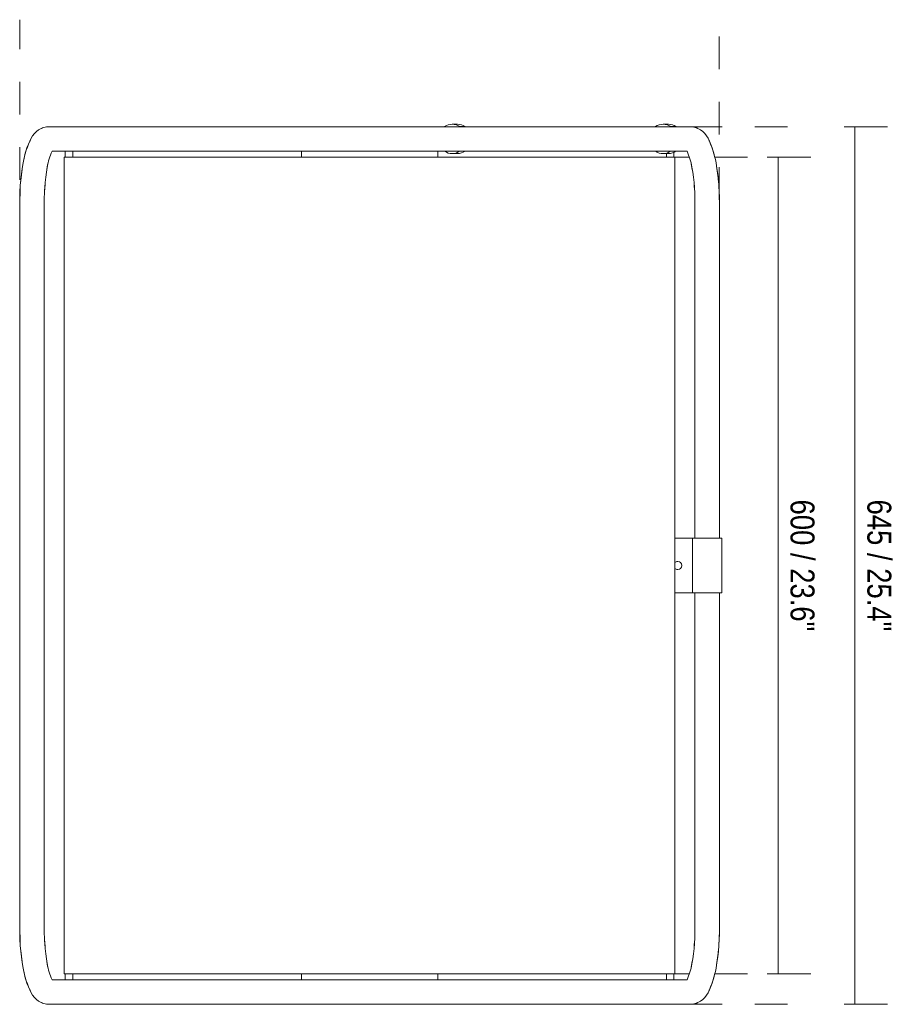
# Model space of a CAD drawing. Header units: millimetres. Extents: x -7007 to -3362, y -144 to 6993.
# Tile 2 of 2: x -6051 to -5409, y 6269 to 6993. Entities that reach past the tile are written whole.
import ezdxf

# ---------------------------------------------------------------- set-up
doc = ezdxf.new("R2010")
doc.units = ezdxf.units.MM
doc.linetypes.add('Dash', pattern=[48, 24, -24])
doc.layers.add('A-ANNO-DIMS', color=7, linetype='Dash', lineweight=9, true_color=0xd2d2d2)
doc.layers.add('A-ANNO-DIMS-8', color=7, linetype='Continuous', lineweight=9)
doc.layers.add('E-LITE-EQPM', color=7, linetype='Continuous', lineweight=20)
doc.styles.add('Arial Narrow', font='ARIALN.TTF', dxfattribs={"height": 17.6})
doc.dimstyles.new('FARO_-_2_2mm_Arial_Narrow_mm_Inch_Right', dxfattribs={"dimscale": 304.8, "dimtxt": 18.012385, "dimasz": 0, "dimexe": 0.07874, "dimexo": 0.0625, "dimgap": 0.013123, "dimtad": 1, "dimdec": 0, "dimzin": 0, "dimdsep": 46, "dimtxsty": 'Arial Narrow', "dimblk1": 'NONE', "dimblk2": 'NONE', "dimsah": 1, "dimcen": 0.09, "dimadec": 0, "dimazin": 0, "dimtfac": 1, "dimtdec": 4, "dimtix": 1, "dimtmove": 0, "dimatfit": 3, "dimfxl": 0.026247, "dimfxlon": 1, "dimtvp": 1, "dimtolj": 1, "dimtzin": 0, "dimarcsym": 2})

# ---------------------------------------------------------------- blocks, each defined once
blk = doc.blocks.new('71242 - 71242 CADAQUES Beige floor lamp-457107-Planta_PDF')
at = {"layer": 'E-LITE-EQPM'}
for p, q in [((-262.19, 257.01), (-266.5, 257.01)), ((-20, 257.03), (-20, 258.71)), ((-20, 258.71), (20, 258.71)), ((20, 258.71), (20, 257.03)), ((266.5, 257.01), (262.19, 257.01)), ((-20, 237.31), (-20, 238.95)), ((20, 238.95), (20, 237.31)), ((-322.5, 235.85), (-322.31, 236.82)), ((-322.5, 235.85), (-322.5, 235.15)), ((-295.28, 236.26), (-290.78, 237.11)), ((-279.57, 238.46), (-275.8, 238.72)), ((-20, 237.31), (20, 237.31)), ((-20, 235.31), (-20, 237.31)), ((-20, 224.34), (-20, 235.31)), ((20, 237.31), (20, 235.31)), ((20, 235.31), (20, 224.34)), ((279.58, 238.46), (275.8, 238.72)), ((295.28, 236.26), (290.78, 237.11)), ((322.5, 235.85), (322.31, 236.82)), ((322.5, 235.15), (322.5, 235.85)), ((-322.58, 225.13), (-322.58, 221.25)), ((-304.42, 225.13), (-304.42, 221.25)), ((300, 224.34), (-300, 224.34)), ((-300, 224.21), (-300, 224.34)), ((300, 224.34), (300, 224.21)), ((-324.26, 219.55), (-324.26, 215.67)), ((-300, 223.58), (-303.64, 223.58)), ((-302.75, 218.08), (-300, 218.08)), ((-302.74, 215.67), (-302.74, 219.55)), ((304.5, 223.58), (300, 223.58)), ((300, 218.08), (304.5, 218.08)), ((-322.58, 70.15), (-322.58, 66.27)), ((-304.42, 70.15), (-304.42, 66.27)), ((-324.26, 64.57), (-324.26, 60.69)), ((-302.74, 60.69), (-302.74, 64.57)), ((-300, 50.1), (-304.5, 50.1)), ((-300, 50.1), (-304.41, 50.1)), ((304.5, 50.1), (300, 50.1)), ((304.41, 50.1), (300, 50.1)), ((-304.5, -50.1), (-300, -50.1)), ((-300, -50.1), (-304.41, -50.1)), ((300, -50.1), (304.5, -50.1)), ((304.41, -50.1), (300, -50.1)), ((-300, -218.08), (-304.5, -218.08)), ((-304.5, -223.58), (-300, -223.58)), ((304.5, -218.08), (300, -218.08)), ((300, -223.58), (304.5, -223.58)), ((-322.5, -235.15), (-322.5, -235.85)), ((-322.5, -235.85), (-322.31, -236.82)), ((-295.28, -236.26), (-290.78, -237.11)), ((-279.58, -238.46), (-275.8, -238.72)), ((279.57, -238.46), (275.8, -238.72)), ((295.28, -236.26), (290.78, -237.11)), ((322.5, -235.85), (322.31, -236.82)), ((322.5, -235.85), (322.5, -235.15)), ((-266.5, -257.01), (-262.19, -257.01)), ((262.19, -257.01), (266.5, -257.01))]:
    blk.add_line(p, q, dxfattribs=at)
at = {"layer": 'E-LITE-EQPM', "flags": 128}
for points in [[(-312.72, 249.19), (-311.94, 249.65), (-306.89, 251.7), (-300.75, 253.47), (-298.87, 253.85)], [(-294.14, 254.81), (-293.44, 254.95), (-285.03, 256.08), (-281.33, 256.36)], [(-277.41, 256.66), (-275.76, 256.78), (-266.5, 257.01)], [(277.41, 256.66), (275.76, 256.78), (266.5, 257.01)], [(294.14, 254.81), (293.44, 254.95), (285.03, 256.08), (281.37, 256.36)], [(312.72, 249.19), (311.94, 249.65), (306.89, 251.7), (300.75, 253.47), (298.87, 253.85)], [(-321.83, 239.34), (-321.62, 240.4), (-321.22, 241.06)], [(321.83, 239.34), (321.62, 240.4), (321.23, 241.06)], [(-321.83, -239.34), (-321.62, -240.4), (-321.23, -241.06)], [(321.83, -239.34), (321.62, -240.4), (321.22, -241.06)], [(-312.72, -249.19), (-311.94, -249.65), (-306.89, -251.7), (-300.75, -253.47), (-298.87, -253.85)], [(312.72, -249.19), (311.94, -249.65), (306.89, -251.7), (300.75, -253.47), (298.87, -253.85)], [(-294.14, -254.81), (-293.44, -254.95), (-285.03, -256.08), (-281.33, -256.36)], [(-277.41, -256.66), (-275.76, -256.78), (-266.5, -257.01)], [(277.41, -256.66), (275.76, -256.78), (266.5, -257.01)], [(294.14, -254.81), (293.44, -254.95), (285.03, -256.08), (281.37, -256.36)]]:
    blk.add_lwpolyline(points, dxfattribs=at)
at = {"layer": 'E-LITE-EQPM'}
for start, end in [(0, 180), (180, 224.31985), (315.68015, 360)]:
    blk.add_arc((0, 226.43), 3, start, end, dxfattribs=at)
for centre, major_axis, start_param, end_param in [((-313.5, 219.55), (10.76, 0), 2.574946, 3.141593), ((-313.5, 219.55), (10.76, 0), 0, 0.566646), ((-313.5, 215.67), (10.76, 0), 2.574946, 3.710332), ((-305.22, 220.7), (0.983, 0), 0.617067, 0.637334), ((-313.5, 215.67), (10.76, 0), 5.714446, 6.849832), ((-313.5, 60.69), (10.76, 0), 2.574946, 3.703852), ((-313.5, 64.57), (-10.76, 0), 5.716539, 6.283185), ((-313.5, 64.57), (10.76, 0), 0, 0.566646), ((-313.5, 60.69), (10.76, 0), 5.720926, 6.849832)]:
    blk.add_ellipse(centre, major_axis=major_axis, ratio=0.965926, start_param=start_param, end_param=end_param, dxfattribs=at)
blk = doc.blocks.new('DIMBLOCK6-Planta_PDF')
at = {"layer": 'A-ANNO-DIMS-8', "color": 251, "true_color": 0x5b5b5b, "transparency": 16777216}
for p, q in [((-5445.65, 6914.21), (-5413.65, 6914.21)), ((-5437.65, 6914.21), (-5445.65, 6914.21)), ((-5437.65, 6914.21), (-5437.65, 6269.21)), ((-5445.65, 6269.21), (-5413.65, 6269.21)), ((-5437.65, 6269.21), (-5445.65, 6269.21))]:
    blk.add_line(p, q, dxfattribs=at)
at = {"layer": 'A-ANNO-DIMS-8', "color": 0, "transparency": 16777216, "insert": (-5410.9, 6640.17), "char_height": 17.6, "width": 116.3085, "attachment_point": 1, "rotation": 270, "line_spacing_factor": 0.974696, "style": 'Arial Narrow'}
blk.add_mtext('645 / 25.4"', dxfattribs=at)
blk = doc.blocks.new('_None')
blk = doc.blocks.new('DIMBLOCK7-Planta_PDF')
at = {"layer": 'A-ANNO-DIMS-8', "color": 251, "true_color": 0x5b5b5b, "transparency": 16777216}
for p, q in [((-5502.09, 6891.71), (-5470.09, 6891.71)), ((-5494.09, 6891.71), (-5502.09, 6891.71)), ((-5494.09, 6891.71), (-5494.09, 6291.71)), ((-5502.09, 6291.71), (-5470.09, 6291.71)), ((-5494.09, 6291.71), (-5502.09, 6291.71))]:
    blk.add_line(p, q, dxfattribs=at)
at = {"layer": 'A-ANNO-DIMS-8', "color": 0, "transparency": 16777216, "insert": (-5467.34, 6640.17), "char_height": 17.6, "width": 116.3085, "attachment_point": 1, "rotation": 270, "line_spacing_factor": 0.974696, "style": 'Arial Narrow'}
blk.add_mtext('600 / 23.6"', dxfattribs=at)

msp = doc.modelspace()

# ---------------------------------------------------------------- linework, layer by layer
at = {"layer": 'A-ANNO-DIMS'}
for p, q in [((-6051.23, 6875.15), (-6051.23, 6992.85)), ((-5537.32, 6860.52), (-5537.32, 6992.85)), ((-5559.08, 6914.21), (-5467.93, 6914.21)), ((-5570.02, 6891.71), (-5559.31, 6891.71)), ((-5540.68, 6891.71), (-5504.02, 6891.71)), ((-5569.9, 6291.71), (-5559.31, 6291.71)), ((-5540.68, 6291.71), (-5505.9, 6291.71)), ((-5559.08, 6269.21), (-5467.93, 6269.21))]:
    msp.add_line(p, q, dxfattribs=at)
at = {"layer": 'E-LITE-EQPM'}
for p, q in [((-5559.08, 6914.21), (-6029.39, 6914.21)), ((-6027.48, 6896.21), (-5561, 6896.21)), ((-5570.02, 6891.71), (-6018.57, 6891.71)), ((-6018.57, 6891.71), (-6018.57, 6291.71)), ((-5570.02, 6291.71), (-5570.02, 6891.71)), ((-6051.23, 6853.9), (-6051.23, 6329.52)), ((-6033.23, 6329.26), (-6033.23, 6854.15)), ((-5555.25, 6854.15), (-5555.25, 6611.71)), ((-5537.25, 6611.71), (-5537.25, 6853.9)), ((-5555.25, 6611.71), (-5537.25, 6611.71)), ((-5537.25, 6571.71), (-5555.25, 6571.71)), ((-5555.25, 6571.71), (-5555.25, 6329.26)), ((-5537.25, 6329.52), (-5537.25, 6571.71)), ((-6018.57, 6291.71), (-5570.02, 6291.71)), ((-5561, 6287.21), (-6027.48, 6287.21)), ((-6029.39, 6269.21), (-5559.08, 6269.21))]:
    msp.add_line(p, q, dxfattribs=at)
for centre, radius, start, end in [((-6029.39, 6899.21), 15, 90, 154.17225), ((-5559.08, 6899.21), 15, 25.82775, 90), ((-5978.49, 6874.57), 71.55, 154.17225, 169.37718), ((-5609.98, 6874.57), 71.55, 10.62282, 25.82775), ((-5978.49, 6874.57), 53.55, 156.16835, 169.23573), ((-5609.98, 6874.57), 53.55, 10.76427, 23.83165), ((-5879.46, 6858.69), 171.84, 170.25816, 181.59713), ((-5879.46, 6858.69), 153.84, 170.31201, 181.68799), ((-5709.02, 6858.69), 153.84, 358.31201, 9.68799), ((-5709.02, 6858.69), 171.84, 358.40287, 9.74184), ((-5879.46, 6324.73), 171.84, 178.40287, 189.74184), ((-5879.46, 6324.73), 153.84, 178.31201, 189.68799), ((-5709.02, 6324.73), 153.84, 350.31201, 1.68799), ((-5709.02, 6324.73), 171.84, 350.25816, 1.59713), ((-5978.49, 6308.84), 53.55, 190.76427, 203.83165), ((-5609.98, 6308.84), 53.55, 336.16835, 349.23573), ((-5978.49, 6308.84), 71.55, 190.62282, 205.82775), ((-5609.98, 6308.84), 71.55, 334.17225, 349.37718), ((-6029.39, 6284.21), 15, 205.82775, 270), ((-5559.08, 6284.21), 15, 270, 334.17225)]:
    msp.add_arc(centre, radius, start, end, dxfattribs=at)

# ---------------------------------------------------------------- block references
at = {"layer": 'E-LITE-EQPM', "rotation": 269.9999999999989}
msp.add_blockref('71242 - 71242 CADAQUES Beige floor lamp-457107-Planta_PDF', (-5794.24, 6591.71), dxfattribs=at)

# ---------------------------------------------------------------- dimensions: what is measured, and where the dimension line sits
at = {"layer": 'A-ANNO-DIMS', "color": 251, "linetype": 'Continuous', "true_color": 0x5b5b5b}
for base, p1, p2, override, picture, middle in [((-5437.65, 6269.21), (-5445.65, 6914.21), (-5445.65, 6269.21), {"dimtad": 4, "dimpost": '<>', "dimfxl": 645}, 'DIMBLOCK6-Planta_PDF', (-5422.26, 6591.71)), ((-5494.09, 6291.71), (-5502.09, 6891.71), (-5502.09, 6291.71), {"dimtad": 4, "dimpost": '<>', "dimfxl": 600}, 'DIMBLOCK7-Planta_PDF', (-5478.69, 6591.71))]:
    dim = msp.add_linear_dim(base=base, p1=p1, p2=p2, angle=90, dimstyle='FARO_-_2_2mm_Arial_Narrow_mm_Inch_Right', override=override, dxfattribs=at)
    dim.commit()
    dim.dimension.update_dxf_attribs({"geometry": picture, "text_midpoint": middle})

doc.saveas('drawing.dxf')
